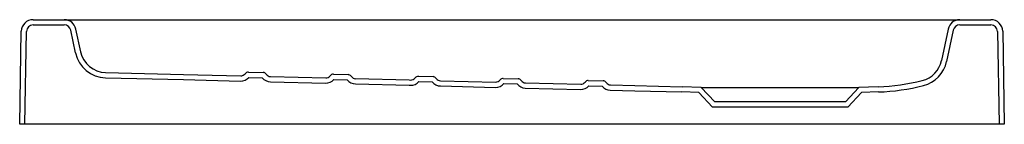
# Model space of a CAD drawing. Header units: millimetres. Extents: x 4733.313 to 4734.065, y 2897.622 to 2897.702.
import ezdxf

# ---------------------------------------------------------------- set-up
doc = ezdxf.new("R2010")
doc.units = ezdxf.units.MM
doc.layers.add('SANINDUSA', color=3, linetype='Continuous')

msp = doc.modelspace()

# ---------------------------------------------------------------- linework, layer by layer
at = {"layer": 'SANINDUSA'}
for p, q in [((4733.32283, 2897.70156), (4733.3467, 2897.70156)), ((4733.32283, 2897.69756), (4733.3467, 2897.69756)), ((4733.3467, 2897.70156), (4733.36528, 2897.70156)), ((4733.36528, 2897.70156), (4734.01269, 2897.70156)), ((4734.01269, 2897.70156), (4734.03127, 2897.70156)), ((4734.03127, 2897.70156), (4734.05514, 2897.70156)), ((4734.03127, 2897.69756), (4734.05514, 2897.69756)), ((4733.31259, 2897.62156), (4733.31383, 2897.69272)), ((4733.31659, 2897.62156), (4733.31783, 2897.69265)), ((4733.35529, 2897.67618), (4733.35159, 2897.6936)), ((4733.35921, 2897.677), (4733.3555, 2897.69443)), ((4734.02247, 2897.69444), (4734.01734, 2897.6703)), ((4734.02638, 2897.6936), (4734.02125, 2897.66947)), ((4734.06014, 2897.69265), (4734.06138, 2897.62156)), ((4734.06414, 2897.69272), (4734.06538, 2897.62156)), ((4733.37828, 2897.66117), (4733.43795, 2897.6597)), ((4733.43795, 2897.6597), (4733.4816, 2897.65863)), ((4733.48741, 2897.66148), (4733.49867, 2897.66121)), ((4733.50433, 2897.65807), (4733.54658, 2897.65703)), ((4733.55239, 2897.65988), (4733.56365, 2897.65961)), ((4733.61737, 2897.65828), (4733.62863, 2897.65801)), ((4733.37818, 2897.65717), (4733.43785, 2897.6557)), ((4733.43785, 2897.6557), (4733.4815, 2897.65463)), ((4733.48781, 2897.65747), (4733.49807, 2897.65722)), ((4733.50424, 2897.65407), (4733.54648, 2897.65303)), ((4733.55279, 2897.65587), (4733.56305, 2897.65562)), ((4733.61777, 2897.65427), (4733.62803, 2897.65402)), ((4733.6342, 2897.65087), (4733.67644, 2897.64983)), ((4733.63429, 2897.65486), (4733.67654, 2897.65382)), ((4733.68235, 2897.65668), (4733.69361, 2897.6564)), ((4733.68275, 2897.65267), (4733.69301, 2897.65242)), ((4733.69928, 2897.65326), (4733.74152, 2897.65222)), ((4733.74733, 2897.65508), (4733.75859, 2897.6548)), ((4733.74773, 2897.65107), (4733.75799, 2897.65082)), ((4733.76426, 2897.65166), (4733.78299, 2897.6512)), ((4733.78299, 2897.6512), (4733.81899, 2897.65032)), ((4733.83369, 2897.6498), (4733.81899, 2897.65032)), ((4733.96899, 2897.65032), (4733.95428, 2897.6498)), ((4733.69918, 2897.64927), (4733.74142, 2897.64822)), ((4733.76416, 2897.64766), (4733.78288, 2897.6472)), ((4733.78288, 2897.6472), (4733.81887, 2897.64632)), ((4733.83189, 2897.64586), (4733.81887, 2897.64632)), ((4733.84225, 2897.63476), (4733.83189, 2897.64586)), ((4733.84399, 2897.63876), (4733.83369, 2897.6498)), ((4733.83369, 2897.6498), (4733.95428, 2897.6498)), ((4733.95428, 2897.6498), (4733.94399, 2897.63876)), ((4733.95608, 2897.64586), (4733.94573, 2897.63476)), ((4733.96913, 2897.64632), (4733.95608, 2897.64586)), ((4733.94399, 2897.63876), (4733.84399, 2897.63876)), ((4733.94573, 2897.63476), (4733.84225, 2897.63476)), ((4733.31659, 2897.62156), (4733.31259, 2897.62156)), ((4733.31759, 2897.62156), (4733.31659, 2897.62156)), ((4734.06038, 2897.62156), (4733.31759, 2897.62156)), ((4734.06138, 2897.62156), (4734.06038, 2897.62156)), ((4734.06538, 2897.62156), (4734.06138, 2897.62156))]:
    msp.add_line(p, q, dxfattribs=at)
at = {"layer": 'SANINDUSA', "flags": 128}
for points in [[(4733.56922, 2897.65247), (4733.61031, 2897.65145), (4733.61146, 2897.65143)], [(4733.56931, 2897.65647), (4733.61041, 2897.65545), (4733.61156, 2897.65543)]]:
    msp.add_lwpolyline(points, dxfattribs=at)
at = {"layer": 'SANINDUSA'}
for centre, radius, start, end in [((4733.32283, 2897.69256), 0.009, 90, 179), ((4733.32283, 2897.69256), 0.005, 90, 179), ((4733.3467, 2897.69256), 0.009, 12, 90), ((4733.3467, 2897.69256), 0.005, 12, 90), ((4734.03127, 2897.69256), 0.009, 90, 168), ((4734.03127, 2897.69256), 0.005, 90, 168), ((4734.05514, 2897.69256), 0.009, 1, 90), ((4734.05514, 2897.69256), 0.005, 1, 90), ((4733.37877, 2897.68117), 0.024, 192, 268.58886), ((4733.37877, 2897.68117), 0.02, 192, 268.58886), ((4733.99778, 2897.67446), 0.02, 284.02945, 347.99984), ((4733.99778, 2897.67446), 0.024, 284.02929, 348), ((4733.48169, 2897.66263), 0.004, 268.58884, 323.73901), ((4733.48734, 2897.65849), 0.003, 88.58855, 143.73926), ((4733.49859, 2897.65821), 0.003, 33.43931, 88.58869), ((4733.50443, 2897.66207), 0.004, 213.43823, 268.58933), ((4733.54667, 2897.66102), 0.004, 268.58884, 323.73901), ((4733.55232, 2897.65688), 0.003, 88.58925, 143.73857), ((4733.56357, 2897.65661), 0.003, 33.43932, 88.58838), ((4733.56941, 2897.66046), 0.004, 213.43876, 268.58886), ((4733.6173, 2897.65528), 0.003, 88.58891, 143.7389), ((4733.62855, 2897.65501), 0.003, 33.43934, 88.58882), ((4733.48169, 2897.66263), 0.008, 268.5888, 319.90671), ((4733.50443, 2897.66207), 0.008, 217.27146, 268.58852), ((4733.54667, 2897.66102), 0.008, 268.58881, 319.90664), ((4733.56941, 2897.66046), 0.008, 217.27065, 268.58933), ((4733.61165, 2897.65942), 0.008, 268.58906, 319.90651), ((4733.61165, 2897.65942), 0.004, 268.58884, 323.73901), ((4733.63439, 2897.65886), 0.008, 217.27135, 268.58857), ((4733.63439, 2897.65886), 0.004, 213.43754, 268.59013), ((4733.67663, 2897.65782), 0.008, 268.58865, 319.90686), ((4733.67663, 2897.65782), 0.004, 268.58884, 323.73901), ((4733.68228, 2897.65368), 0.003, 88.58891, 143.7389), ((4733.69937, 2897.65726), 0.008, 217.27133, 268.5887), ((4733.69353, 2897.65341), 0.003, 33.43932, 88.58838), ((4733.69937, 2897.65726), 0.004, 213.43888, 268.58879), ((4733.74161, 2897.65622), 0.008, 268.58872, 319.90702), ((4733.74161, 2897.65622), 0.004, 268.58843, 323.73922), ((4733.74726, 2897.65208), 0.003, 88.58902, 143.73948), ((4733.76435, 2897.65566), 0.008, 217.27086, 268.58929), ((4733.75851, 2897.6518), 0.003, 33.43905, 88.58865), ((4733.76435, 2897.65566), 0.004, 213.43925, 268.58852), ((4733.96333, 2897.81222), 0.162, 271.9981, 284.03821), ((4733.96333, 2897.81231), 0.1661, 272.00113, 284.03055)]:
    msp.add_arc(centre, radius, start, end, dxfattribs=at)

doc.saveas('drawing.dxf')
